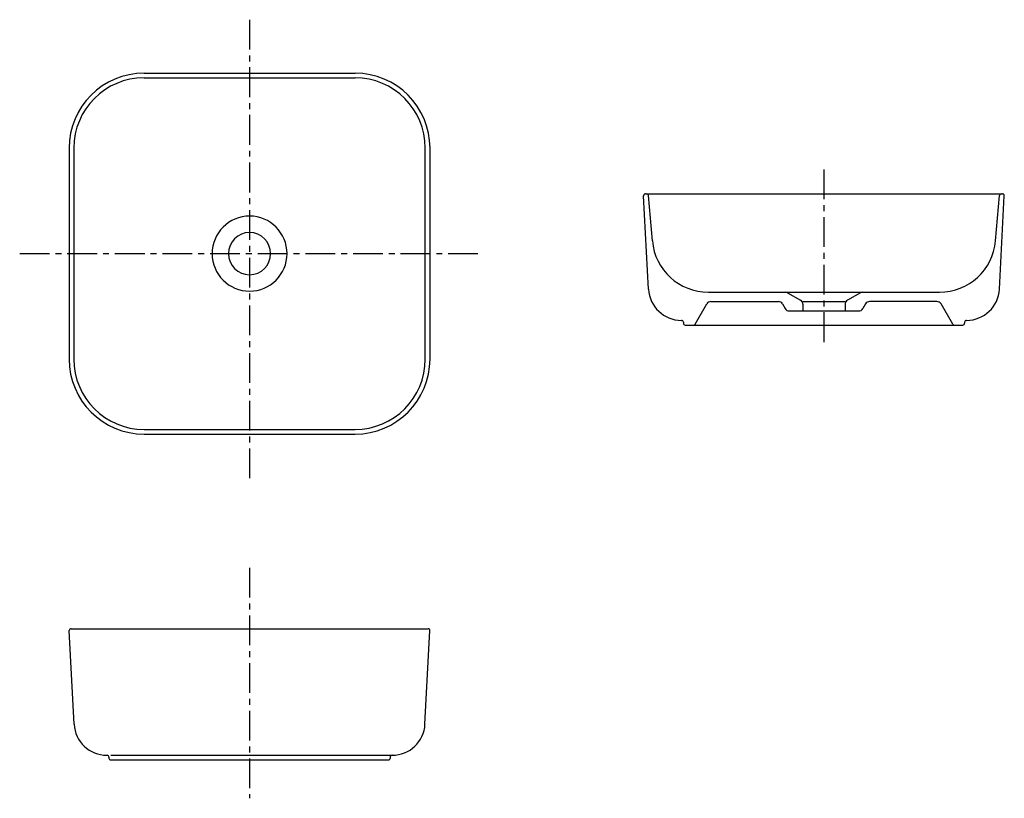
# Model space of a CAD drawing. Header units: millimetres. Extents: x -245 to 805, y -581 to 250.
import ezdxf

# ---------------------------------------------------------------- set-up
doc = ezdxf.new("R2010")
doc.units = ezdxf.units.MM
doc.linetypes.add('CENTER', pattern=[50.8, 31.75, -6.35, 6.35, -6.35])

msp = doc.modelspace()

# ---------------------------------------------------------------- linework, layer by layer
at = {"color": 7, "linetype": 'CENTER'}
for p, q in [((0, 249.504703), (0, -241.485511)), ((612.814724, 89.808843), (612.814724, -96.331362)), ((-245.243379, 0), (247.167627, 0)), ((0, -335.169917), (0, -580.907871))]:
    msp.add_line(p, q, dxfattribs=at)
at = {"color": 7, "linetype": 'Continuous'}
for p, q in [((-112.5, 192.5), (112.5, 192.5)), ((-112.5, 187.5), (112.5, 187.5)), ((-192.5, 112.5), (-192.5, -112.5)), ((-187.5, 112.5), (-187.5, -112.5)), ((187.5, -112.5), (187.5, 112.5)), ((192.5, -112.5), (192.5, 112.5)), ((422.422285, 63.854159), (803.207164, 63.854159)), ((425.651501, -37.977599), (420.425025, 61.749487)), ((429.716084, 13.624815), (425.481313, 62.028471)), ((795.913364, 13.624815), (800.148136, 62.028471)), ((799.977948, -37.977599), (805.204423, 61.749487)), ((489.487766, -41.145841), (736.141682, -41.145841)), ((573.967597, -41.804625), (587.795419, -49.706238)), ((651.661852, -41.804625), (637.83403, -49.706238)), ((492.248481, -51.145841), (564.15447, -51.145841)), ((590.314724, -51.145841), (635.314724, -51.145841)), ((733.380968, -51.145841), (661.474978, -51.145841)), ((475.505323, -75.145841), (487.918354, -53.645841)), ((568.484597, -53.645841), (571.371349, -58.645841)), ((575.701476, -61.145841), (649.927973, -61.145841)), ((590.314724, -54.047454), (590.314724, -61.145841)), ((635.314724, -54.047454), (635.314724, -61.145841)), ((657.144851, -53.645841), (654.2581, -58.645841)), ((750.124126, -75.145841), (737.711095, -53.645841)), ((460.603534, -71.145841), (460.814724, -71.145841)), ((462.814724, -73.145841), (462.814724, -74.145841)), ((762.814724, -73.145841), (762.814724, -74.145841)), ((464.814724, -76.145841), (760.814724, -76.145841)), ((-112.5, -187.5), (112.5, -187.5)), ((-112.5, -192.5), (112.5, -192.5)), ((-187.163224, -501.831758), (-192.389699, -402.104672)), ((-190.39244, -400), (190.39244, -400)), ((187.163224, -501.831758), (192.389699, -402.104672)), ((-152.21119, -535), (-152, -535)), ((-148, -535), (152.21119, -535)), ((-150, -537), (-150, -538)), ((-148, -540), (148, -540)), ((150, -537), (150, -538))]:
    msp.add_line(p, q, dxfattribs=at)
for centre, radius, start, end in [((-112.5, 112.5), 80, 89.999997, 179.999995), ((112.5, 112.5), 80, 0, 89.999997), ((-112.5, 112.5), 75, 89.999997, 179.999995), ((112.5, 112.5), 75, 0, 89.999997), ((422.422285, 61.854159), 2, 89.999997, 182.999995), ((423.488924, 61.854159), 2, 5, 89.999997), ((802.140525, 61.854159), 2, 89.999997, 174.999995), ((803.207164, 61.854159), 2, -3, 89.999997), ((0, 0), 40, 0, 359.99999), ((0, 0), 22.5, 0, 359.99999), ((489.487766, 18.854159), 60, -174.999995, -89.999997), ((736.141682, 18.854159), 60, -89.999997, -5), ((460.603534, -36.145841), 35, -176.999995, -89.999997), ((571.486902, -46.145841), 5, 60.255117, 89.999997), ((654.142546, -46.145841), 5, 89.999997, 119.744878), ((765.025914, -36.145841), 35, -89.999997, -3), ((492.248481, -56.145841), 5, 89.999997, 149.999996), ((564.15447, -56.145841), 5, 29.999999, 89.999997), ((585.314724, -54.047454), 5, 0, 60.255117), ((640.314724, -54.047454), 5, 119.744878, 179.999995), ((661.474978, -56.145841), 5, 89.999997, 149.999996), ((733.380968, -56.145841), 5, 29.999999, 89.999997), ((575.701476, -56.145841), 5, -149.999996, -89.999997), ((649.927973, -56.145841), 5, -89.999997, -29.999999), ((460.814724, -73.145841), 2, 0, 89.999997), ((764.814724, -73.145841), 2, 89.999997, 179.999995), ((464.814724, -74.145841), 2, -179.999995, -89.999997), ((473.773272, -74.145841), 2, -89.999997, -29.999999), ((751.856176, -74.145841), 2, -149.999996, -89.999997), ((760.814724, -74.145841), 2, -89.999997, 0), ((-112.5, -112.5), 80, -179.999995, -89.999997), ((-112.5, -112.5), 75, -179.999995, -89.999997), ((112.5, -112.5), 80, -89.999997, 0), ((112.5, -112.5), 75, -89.999997, 0), ((-190.39244, -402), 2, 89.999997, 182.999995), ((190.39244, -402), 2, -3, 89.999997), ((-152.21119, -500), 35, -176.999995, -89.999997), ((152.21119, -500), 35, -89.999997, -3), ((-152, -537), 2, 0, 89.999997), ((152, -537), 2, 89.999997, 179.999995), ((-148, -538), 2, -179.999995, -89.999997), ((148, -538), 2, -89.999997, 0)]:
    msp.add_arc(centre, radius, start, end, dxfattribs=at)

doc.saveas('drawing.dxf')
